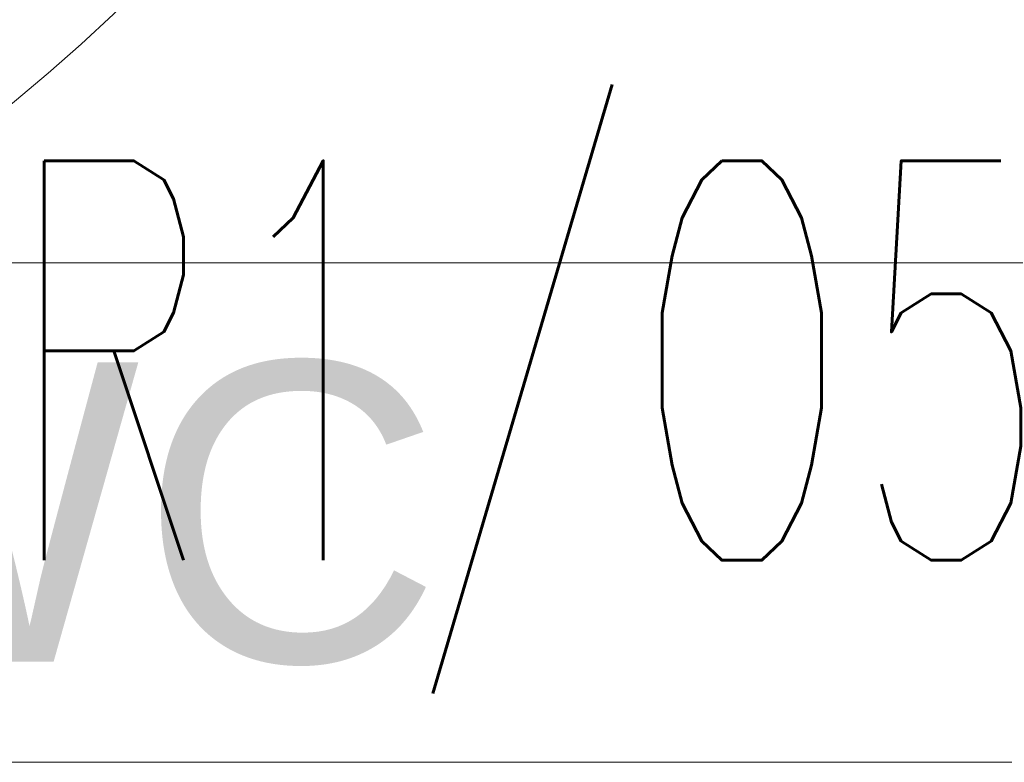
# Model space of a CAD drawing. Header units: millimetres. Extents: x -94648 to 68781, y -29623 to 11990.
# Tile 80 of 181: x -35031 to -34981, y -14223 to -14186. Entities that reach past the tile are written whole.
import ezdxf

# ---------------------------------------------------------------- set-up
doc = ezdxf.new("R2010")
doc.units = ezdxf.units.MM
doc.layers.add('-podklad', color=8, linetype='Continuous')
for name, color, linetype, lineweight in [('A_POWTARZALNE$0$A21_DRZWI_OKNA', 153, 'Continuous', 15), ('A_POWTARZALNE$0$A30_OPIS_POM', 2, 'Continuous', 18), ('IE_oswietlenie_nr_obw', 51, 'Continuous', 20)]:
    doc.layers.add(name, color=color, linetype=linetype, lineweight=lineweight)
doc.styles.add('A_POWTARZALNE$0$Arial', font='arial.ttf')
doc.styles.add('ROMANS', font='romans.shx', dxfattribs={"width": 0.75, "height": 10})

# ---------------------------------------------------------------- blocks, each defined once
blk = doc.blocks.new('A_POWTARZALNE$0$drzwi 104 mur')
at = {"color": 8, "linetype": 'Continuous'}
blk.add_arc((0.144, 47), 94, 182.13385, 270, dxfattribs=at)
blk = doc.blocks.new('A_POWTARZALNE$0$ddd')
at = {"color": 8}
for p, q in [((2946.569, 2004.641), (3105.604, 2004.641)), ((2946.569, 1979.641), (3105.604, 1979.641))]:
    blk.add_line(p, q, dxfattribs=at)
at = {"color": 8, "style": 'A_POWTARZALNE$0$Arial'}
for tag, p in [('NAZWA_POMIESZCZENIA', (2951.259, 1984.672)), ('POWIERZCHNIA', (2951.771, 1960.296)), ('RODZAJ_POSADZKI', (2951.991, 1934.53))]:
    blk.add_attdef(tag, p, '', height=15, dxfattribs=at)
blk = doc.blocks.new('Goscim_parter')
at = {"layer": 'A_POWTARZALNE$0$A21_DRZWI_OKNA', "color": 8, "rotation": 89.99998577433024}
blk.add_blockref('A_POWTARZALNE$0$drzwi 104 mur', (-35043.651, -14117.302), dxfattribs=at)
at = {"layer": 'A_POWTARZALNE$0$A30_OPIS_POM', "color": 8}
ref = blk.add_blockref('A_POWTARZALNE$0$ddd', (-37995.81, -16202.566), dxfattribs=at)
ref.add_attrib('NAZWA_POMIESZCZENIA', 'WC', (-35044.551, -14217.894), dxfattribs={"layer": '0', "color": 8, "height": 15, "rotation": 0, "style": 'A_POWTARZALNE$0$Arial'})

msp = doc.modelspace()

# ---------------------------------------------------------------- block references
at = {"layer": '-podklad'}
msp.add_blockref('Goscim_parter', (0, 0), dxfattribs=at)

# ---------------------------------------------------------------- texts
at = {"layer": 'IE_oswietlenie_nr_obw', "style": 'ROMANS', "width": 0.6}
msp.add_text('R1/O5', height=20, dxfattribs=at).set_placement((-35031.62703, -14212.80703))

doc.saveas('drawing.dxf')
